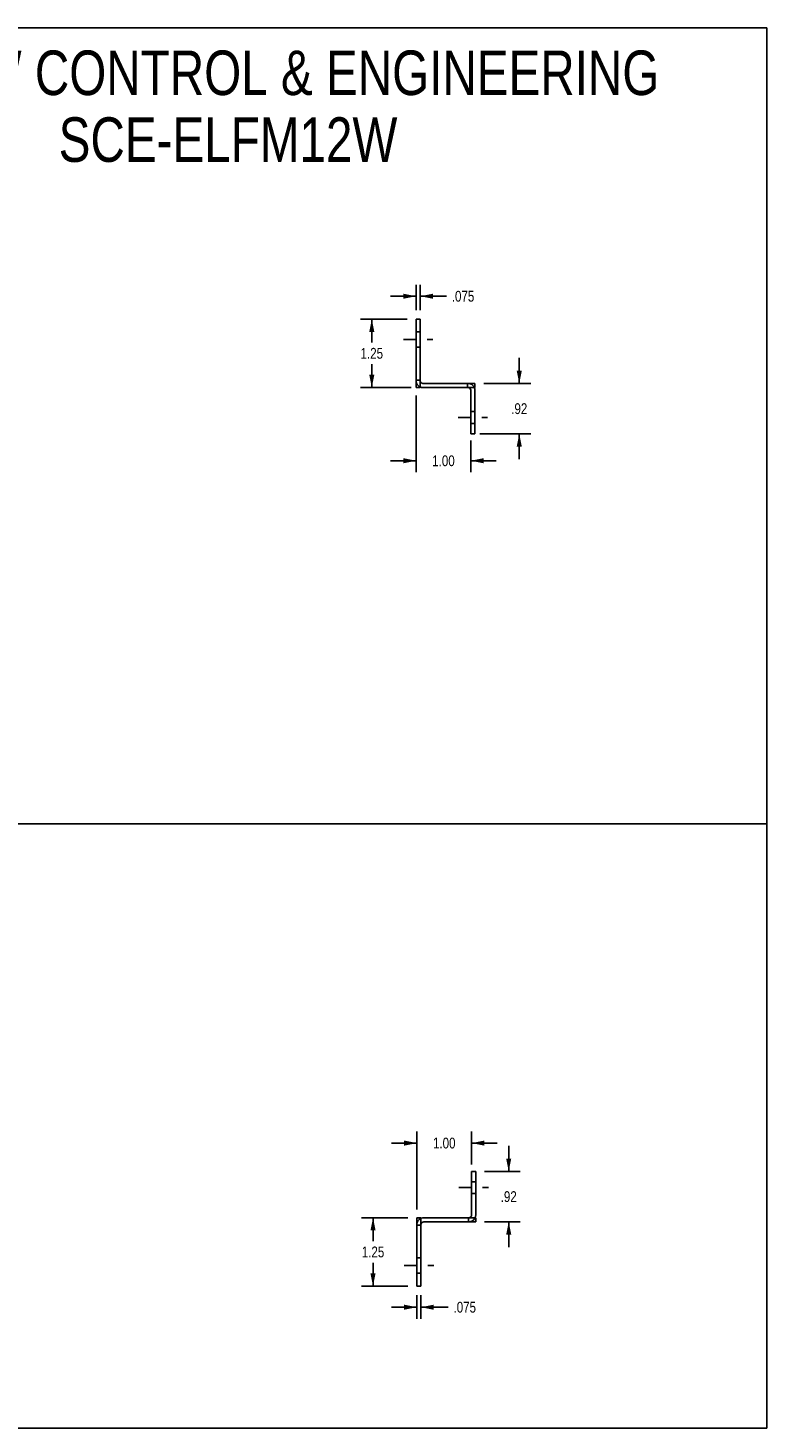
# Model space of a CAD drawing. Header units: inches. Extents: x 0 to 39.5, y 0 to 25.6.
# Tile 2 of 2: x 26 to 39.5, y 0 to 25.6. Entities that reach past the tile are written whole.
import ezdxf

# ---------------------------------------------------------------- set-up
doc = ezdxf.new("R2010")
doc.units = ezdxf.units.IN
doc.header["$LTSCALE"] = 2.174419
doc.header["$MEASUREMENT"] = 0
doc.linetypes.add('DASHED', pattern=[0.2, 0.1, -0.1])
doc.linetypes.add('HIDDEN', pattern=[0.2, 0.1, -0.1])
doc.layers.get('0').update_dxf_attribs({"linetype": 'CONTINUOUS'})
for name, color, linetype in [('02___PRT_ALL_AXES', 7, 'CONTINUOUS'), ('DEFAULT_2', 8, 'HIDDEN'), ('DIMENSIONS', 7, 'CONTINUOUS')]:
    doc.layers.add(name, color=color, linetype=linetype)
doc.styles.get("Standard").update_dxf_attribs({"font": 'txt', "width": 0.8})
doc.dimstyles.new('DIMSTYLE_1', dxfattribs={"dimtxt": 0.197674, "dimasz": 0.232558, "dimexe": 0.09, "dimexo": 0.07, "dimgap": 0.0425, "dimtad": 0, "dimtih": 1, "dimtoh": 1, "dimzin": 4, "dimdsep": 46, "dimtxsty": 'Standard', "dimblk": '_FILLED', "dimblk1": '_FILLED', "dimblk2": '_FILLED', "dimcen": 0.09, "dimadec": 0, "dimazin": 0, "dimtfac": 1, "dimtofl": 0, "dimtmove": 0, "dimatfit": 3, "dimldrblk": '_FILLED', "dimfxl": 0, "dimtolj": 1, "dimtzin": 4, "dimarcsym": 0})
doc.dimstyles.new('DIMSTYLE_4', dxfattribs={"dimtxt": 0.197674, "dimasz": 0.232558, "dimexe": 0.09, "dimexo": 0.07, "dimgap": 0.0425, "dimtad": 0, "dimtih": 1, "dimtoh": 1, "dimdec": 3, "dimzin": 4, "dimdsep": 46, "dimtxsty": 'Standard', "dimblk": '_FILLED', "dimblk1": '_FILLED', "dimblk2": '_FILLED', "dimcen": 0.09, "dimadec": 0, "dimazin": 0, "dimtfac": 1, "dimtdec": 3, "dimtofl": 0, "dimtmove": 0, "dimatfit": 3, "dimldrblk": '_FILLED', "dimfxl": 0, "dimtolj": 1, "dimtzin": 4, "dimarcsym": 0})

# ---------------------------------------------------------------- blocks, each defined once
blk = doc.blocks.new('_FILLED')
at = {"color": 0, "linetype": 'ByBlock'}
blk.add_solid([(0, 0), (-1, 0.2), (-1, -0.2)], dxfattribs=at)
blk = doc.blocks.new('*D2')
at = {"layer": 'DIMENSIONS', "color": 2, "linetype": 'Continuous'}
for p, q in [((32.961, 20.262), (32.105, 20.262)), ((32.314, 20.262), (32.314, 19.835)), ((32.314, 19.012), (32.314, 19.44)), ((33.036, 19.012), (32.105, 19.012))]:
    blk.add_line(p, q, dxfattribs=at)
at = {"layer": 'DIMENSIONS', "color": 2, "linetype": 'Continuous', "xscale": 0.2325581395, "yscale": 0.2325581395, "zscale": 0.2325581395}
for p, rotation in [((32.314, 20.262), 90), ((32.314, 19.012), 270)]:
    blk.add_blockref('_FILLED', p, dxfattribs=dict(at, rotation=rotation))
at = {"layer": 'DIMENSIONS', "color": 2, "linetype": 'Continuous', "insert": (32.314, 19.736), "char_height": 0.1977, "width": 0.63256, "attachment_point": 2, "line_spacing_factor": 0.9}
blk.add_mtext('1.25', dxfattribs=at)
blk = doc.blocks.new('*D3')
at = {"layer": 'DIMENSIONS', "color": 2, "linetype": 'Continuous'}
for p, q in [((35.01, 19.087), (35.01, 19.552)), ((34.361, 19.087), (35.22, 19.087)), ((34.286, 18.165), (35.22, 18.165)), ((35.01, 18.165), (35.01, 17.7))]:
    blk.add_line(p, q, dxfattribs=at)
at = {"layer": 'DIMENSIONS', "color": 2, "linetype": 'Continuous', "xscale": 0.2325581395, "yscale": 0.2325581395, "zscale": 0.2325581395}
for p, rotation in [((35.01, 19.087), 270), ((35.01, 18.165), 90)]:
    blk.add_blockref('_FILLED', p, dxfattribs=dict(at, rotation=rotation))
at = {"layer": 'DIMENSIONS', "color": 2, "linetype": 'Continuous', "insert": (35.01, 18.725), "char_height": 0.1977, "width": 0.47442, "attachment_point": 2, "line_spacing_factor": 0.9}
blk.add_mtext('.92', dxfattribs=at)
blk = doc.blocks.new('*D4')
at = {"layer": 'DIMENSIONS', "color": 2, "linetype": 'Continuous'}
for p, q in [((33.124, 18.865), (33.124, 17.464)), ((34.124, 18.043), (34.124, 17.464)), ((33.124, 17.674), (32.658, 17.674)), ((34.124, 17.674), (34.589, 17.674))]:
    blk.add_line(p, q, dxfattribs=at)
at = {"layer": 'DIMENSIONS', "color": 2, "linetype": 'Continuous', "xscale": 0.2325581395, "yscale": 0.2325581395, "zscale": 0.2325581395}
blk.add_blockref('_FILLED', (33.124, 17.674), dxfattribs=at)
at = {"layer": 'DIMENSIONS', "color": 2, "linetype": 'Continuous', "xscale": 0.2325581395, "yscale": 0.2325581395, "zscale": 0.2325581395, "rotation": 180}
blk.add_blockref('_FILLED', (34.124, 17.674), dxfattribs=at)
at = {"layer": 'DIMENSIONS', "color": 2, "linetype": 'Continuous', "insert": (33.624, 17.772), "char_height": 0.1977, "width": 0.63256, "attachment_point": 2, "line_spacing_factor": 0.9}
blk.add_mtext('1.00', dxfattribs=at)
blk = doc.blocks.new('*D25')
at = {"layer": 'DIMENSIONS', "color": 2, "linetype": 'Continuous'}
for p, q in [((34.817, 4.689), (34.817, 5.154)), ((34.376, 4.689), (35.027, 4.689)), ((34.376, 3.767), (35.027, 3.767)), ((34.817, 3.767), (34.817, 3.302))]:
    blk.add_line(p, q, dxfattribs=at)
at = {"layer": 'DIMENSIONS', "color": 2, "linetype": 'Continuous', "xscale": 0.2325581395, "yscale": 0.2325581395, "zscale": 0.2325581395}
for p, rotation in [((34.817, 4.689), 270), ((34.817, 3.767), 90)]:
    blk.add_blockref('_FILLED', p, dxfattribs=dict(at, rotation=rotation))
at = {"layer": 'DIMENSIONS', "color": 2, "linetype": 'Continuous', "insert": (34.817, 4.327), "char_height": 0.1977, "width": 0.47442, "attachment_point": 2, "line_spacing_factor": 0.9}
blk.add_mtext('.92', dxfattribs=at)
blk = doc.blocks.new('*D26')
at = {"layer": 'DIMENSIONS', "color": 2, "linetype": 'Continuous'}
for p, q in [((32.975, 3.842), (32.126, 3.842)), ((32.336, 3.842), (32.336, 3.415)), ((32.336, 2.592), (32.336, 3.019)), ((32.975, 2.592), (32.126, 2.592))]:
    blk.add_line(p, q, dxfattribs=at)
at = {"layer": 'DIMENSIONS', "color": 2, "linetype": 'Continuous', "xscale": 0.2325581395, "yscale": 0.2325581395, "zscale": 0.2325581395}
for p, rotation in [((32.336, 3.842), 90), ((32.336, 2.592), 270)]:
    blk.add_blockref('_FILLED', p, dxfattribs=dict(at, rotation=rotation))
at = {"layer": 'DIMENSIONS', "color": 2, "linetype": 'Continuous', "insert": (32.336, 3.316), "char_height": 0.1977, "width": 0.63256, "attachment_point": 2, "line_spacing_factor": 0.9}
blk.add_mtext('1.25', dxfattribs=at)
blk = doc.blocks.new('*D27')
at = {"layer": 'DIMENSIONS', "color": 2, "linetype": 'Continuous'}
for p, q in [((33.138, 3.99), (33.138, 5.415)), ((34.138, 4.812), (34.138, 5.415)), ((33.138, 5.206), (32.673, 5.206)), ((34.138, 5.206), (34.603, 5.206))]:
    blk.add_line(p, q, dxfattribs=at)
at = {"layer": 'DIMENSIONS', "color": 2, "linetype": 'Continuous', "xscale": 0.2325581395, "yscale": 0.2325581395, "zscale": 0.2325581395}
blk.add_blockref('_FILLED', (33.138, 5.206), dxfattribs=at)
at = {"layer": 'DIMENSIONS', "color": 2, "linetype": 'Continuous', "xscale": 0.2325581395, "yscale": 0.2325581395, "zscale": 0.2325581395, "rotation": 180}
blk.add_blockref('_FILLED', (34.138, 5.206), dxfattribs=at)
at = {"layer": 'DIMENSIONS', "color": 2, "linetype": 'Continuous', "insert": (33.638, 5.305), "char_height": 0.1977, "width": 0.63256, "attachment_point": 2, "line_spacing_factor": 0.9}
blk.add_mtext('1.00', dxfattribs=at)
blk = doc.blocks.new('*D37')
at = {"layer": 'DIMENSIONS', "color": 2, "linetype": 'Continuous'}
for p, q in [((33.124, 20.425), (33.124, 20.889)), ((33.199, 20.425), (33.199, 20.889)), ((33.124, 20.68), (32.658, 20.68)), ((33.199, 20.68), (33.677, 20.68))]:
    blk.add_line(p, q, dxfattribs=at)
at = {"layer": 'DIMENSIONS', "color": 2, "linetype": 'Continuous', "xscale": 0.2325581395, "yscale": 0.2325581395, "zscale": 0.2325581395}
blk.add_blockref('_FILLED', (33.124, 20.68), dxfattribs=at)
at = {"layer": 'DIMENSIONS', "color": 2, "linetype": 'Continuous', "xscale": 0.2325581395, "yscale": 0.2325581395, "zscale": 0.2325581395, "rotation": 180}
blk.add_blockref('_FILLED', (33.199, 20.68), dxfattribs=at)
at = {"layer": 'DIMENSIONS', "color": 2, "linetype": 'Continuous', "insert": (33.776, 20.779), "char_height": 0.1977, "width": 0.63256, "attachment_point": 1, "line_spacing_factor": 0.9}
blk.add_mtext('.075', dxfattribs=at)
blk = doc.blocks.new('*D38')
at = {"layer": 'DIMENSIONS', "color": 2, "linetype": 'Continuous'}
for p, q in [((33.138, 2.429), (33.138, 1.997)), ((33.213, 2.429), (33.213, 1.997)), ((33.138, 2.207), (32.673, 2.207)), ((33.213, 2.207), (33.709, 2.207))]:
    blk.add_line(p, q, dxfattribs=at)
at = {"layer": 'DIMENSIONS', "color": 2, "linetype": 'Continuous', "xscale": 0.2325581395, "yscale": 0.2325581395, "zscale": 0.2325581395}
blk.add_blockref('_FILLED', (33.138, 2.207), dxfattribs=at)
at = {"layer": 'DIMENSIONS', "color": 2, "linetype": 'Continuous', "xscale": 0.2325581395, "yscale": 0.2325581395, "zscale": 0.2325581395, "rotation": 180}
blk.add_blockref('_FILLED', (33.213, 2.207), dxfattribs=at)
at = {"layer": 'DIMENSIONS', "color": 2, "linetype": 'Continuous', "insert": (33.808, 2.306), "char_height": 0.1977, "width": 0.63256, "attachment_point": 1, "line_spacing_factor": 0.9}
blk.add_mtext('.075', dxfattribs=at)

msp = doc.modelspace()

# ---------------------------------------------------------------- linework, layer by layer
at = {"color": 7, "linetype": 'Continuous'}
for p, q in [((0, 25.5814), (39.5349, 25.5814)), ((39.5349, 0), (39.5349, 25.5814)), ((33.1986, 20.2623), (33.1236, 20.2623)), ((33.1986, 19.0123), (33.1986, 20.2623)), ((33.1986, 19.0123), (33.1236, 19.0123)), ((33.2496, 19.0873), (34.1986, 19.0873)), ((34.1986, 19.0873), (34.1986, 19.0123)), ((34.1986, 18.9613), (34.1986, 18.1653)), ((34.1236, 18.1653), (34.1986, 18.1653)), ((0.0048, 11.0367), (39.5396, 11.0367)), ((34.1379, 4.689), (34.2129, 4.689)), ((34.2129, 3.893), (34.2129, 4.689)), ((33.2129, 3.842), (33.1379, 3.842)), ((33.2129, 2.592), (33.2129, 3.842)), ((34.2129, 3.767), (34.2129, 3.842)), ((33.2639, 3.767), (34.2129, 3.767)), ((33.2129, 2.592), (33.1379, 2.592)), ((0, 0), (39.5349, 0))]:
    msp.add_line(p, q, dxfattribs=at)
at = {"color": 3, "linetype": 'Continuous'}
for p, q in [((33.1236, 19.0123), (33.1236, 20.2623)), ((33.2496, 19.0123), (34.1986, 19.0123)), ((34.1236, 18.1653), (34.1236, 18.9613)), ((34.1379, 3.893), (34.1379, 4.689)), ((33.1379, 2.592), (33.1379, 3.842)), ((33.2639, 3.842), (34.2129, 3.842))]:
    msp.add_line(p, q, dxfattribs=at)
at = {"color": 7, "linetype": 'Continuous'}
for centre, radius, start, end in [((33.2496, 19.1383), 0.051, 180, 270), ((34.0726, 18.9613), 0.126, 0, 23.87773), ((34.0869, 3.893), 0.126, 336.12227, 360), ((33.2639, 3.716), 0.051, 90, 180)]:
    msp.add_arc(centre, radius, start, end, dxfattribs=at)
at = {"color": 3, "linetype": 'Continuous'}
for centre, radius, start, end in [((33.2496, 19.1383), 0.126, 246.12227, 270), ((34.0726, 18.9613), 0.051, 0, 90), ((33.2639, 3.716), 0.126, 90, 113.87773), ((34.0869, 3.893), 0.051, 270, 360)]:
    msp.add_arc(centre, radius, start, end, dxfattribs=at)
at = {"layer": '02___PRT_ALL_AXES', "color": 8, "linetype": 'HIDDEN'}
for p, q in [((33.1236, 20.0278), (33.1236, 19.7468)), ((33.1986, 20.0278), (33.1236, 20.0278)), ((33.1986, 20.0278), (33.1986, 19.7468)), ((33.1986, 19.7468), (33.1236, 19.7468)), ((34.1986, 18.5713), (34.1236, 18.5713)), ((34.1236, 18.5713), (34.1236, 18.3533)), ((34.1986, 18.5713), (34.1986, 18.3533)), ((34.1986, 18.3533), (34.1236, 18.3533)), ((34.1379, 4.501), (34.1379, 4.283)), ((34.2129, 4.501), (34.1379, 4.501)), ((34.2129, 4.501), (34.2129, 4.283)), ((34.2129, 4.283), (34.1379, 4.283)), ((33.1379, 3.1075), (33.1379, 2.8265)), ((33.2129, 3.1075), (33.1379, 3.1075)), ((33.2129, 3.1075), (33.2129, 2.8265)), ((33.2129, 2.8265), (33.1379, 2.8265))]:
    msp.add_line(p, q, dxfattribs=at)
at = {"layer": '02___PRT_ALL_AXES', "color": 2, "linetype": 'DASHED'}
for p, q in [((32.891, 19.8873), (33.4312, 19.8873)), ((33.891, 18.4623), (34.4312, 18.4623)), ((33.9054, 4.392), (34.4455, 4.392)), ((32.9054, 2.967), (33.4455, 2.967))]:
    msp.add_line(p, q, dxfattribs=at)
at = {"layer": 'DEFAULT_2', "color": 8, "linetype": 'HIDDEN'}
for p, q in [((33.1986, 19.1458), (33.1236, 19.1458)), ((34.0651, 19.0873), (34.0651, 19.0123)), ((34.0794, 3.842), (34.0794, 3.767)), ((33.2129, 3.7085), (33.1379, 3.7085))]:
    msp.add_line(p, q, dxfattribs=at)
for centre, start, end in [((33.2496, 19.1383), 180, 246.12227), ((34.0726, 18.9613), 23.87773, 90), ((34.0869, 3.893), 270, 336.12227), ((33.2639, 3.716), 113.87773, 180)]:
    msp.add_arc(centre, 0.126, start, end, dxfattribs=at)

# ---------------------------------------------------------------- texts
at = {"layer": 'DIMENSIONS', "color": 2, "linetype": 'Continuous', "insert": (29.6852, 25.1702), "char_height": 0.813953, "width": 18.883721, "attachment_point": 2, "line_spacing_factor": 0.9}
msp.add_mtext('SAGINAW CONTROL & ENGINEERING\\PSCE-ELFM12W', dxfattribs=at)

# ---------------------------------------------------------------- dimensions: what is measured, and where the dimension line sits
at = {"layer": 'DIMENSIONS', "color": 2, "linetype": 'Continuous'}
for base, p1, p2, dimstyle, picture, middle in [((33.1986, 20.6801), (33.1236, 20.3551), (33.1986, 20.3551), 'DIMSTYLE_4', '*D37', (34.0923, 20.6801)), ((34.1236, 17.6736), (33.1236, 18.9345), (34.1236, 18.1125), 'DIMSTYLE_1', '*D4', (33.6236, 17.6736)), ((34.1379, 5.2058), (33.1379, 3.9198), (34.1379, 4.7418), 'DIMSTYLE_1', '*D27', (33.6379, 5.2058)), ((33.2129, 2.2068), (33.1379, 2.4993), (33.2129, 2.4993), 'DIMSTYLE_4', '*D38', (34.1241, 2.2068))]:
    dim = msp.add_linear_dim(base=base, p1=p1, p2=p2, dimstyle=dimstyle, dxfattribs=at)
    dim.commit()
    dim.dimension.update_dxf_attribs({"geometry": picture, "text_midpoint": middle, "dimtype": 160})
for base, p1, p2, angle, picture, middle in [((32.3143, 19.0123), (33.0308, 20.2623), (33.1058, 19.0123), 270, '*D2', (32.3143, 19.6373)), ((35.0104, 19.0873), (34.2164, 18.1653), (34.2914, 19.0873), 90, '*D3', (35.0104, 18.6263)), ((34.8172, 3.767), (34.3057, 4.689), (34.3057, 3.767), 270, '*D25', (34.8172, 4.228)), ((32.3358, 3.842), (33.0451, 2.592), (33.0451, 3.842), 90, '*D26', (32.3358, 3.217))]:
    dim = msp.add_linear_dim(base=base, p1=p1, p2=p2, angle=angle, dimstyle='DIMSTYLE_1', dxfattribs=at)
    dim.commit()
    dim.dimension.update_dxf_attribs({"geometry": picture, "text_midpoint": middle, "dimtype": 160})

doc.saveas('drawing.dxf')
